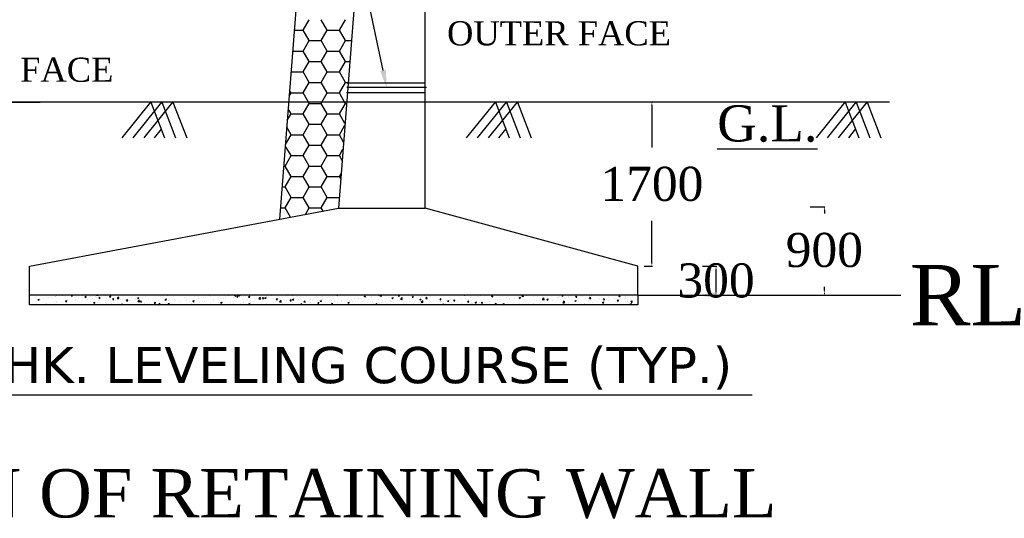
# Model space of a CAD drawing. Header units: millimetres. Extents: x 103078 to 9205504, y -104267 to 3479495.
# Tile 5 of 14: x 3828163 to 3846289, y 3337942 to 3347120. Entities that reach past the tile are written whole.
import ezdxf

# ---------------------------------------------------------------- set-up
doc = ezdxf.new("R2010")
doc.units = ezdxf.units.MM
doc.header["$LTSCALE"] = 500
doc.header["$MEASUREMENT"] = 0
doc.styles.get("Standard").update_dxf_attribs({"font": 'times.ttf'})

msp = doc.modelspace()

# ---------------------------------------------------------------- linework, layer by layer
at = {"color": 0, "linetype": 'Continuous', "lineweight": -2}
for p, q in [((3834030.1, 3357339.5), (3832947.5, 3343446.3)), ((3835096.9, 3357339.5), (3834030.1, 3343649.3)), ((3835630.3, 3343649.3), (3835630.3, 3357339.5)), ((3835630.3, 3343649.3), (3835630.3, 3357339.5)), ((3833380.6, 3346927.8), (3833491.7, 3347120.3)), ((3833825.1, 3346927.8), (3833714, 3347120.3)), ((3834047.3, 3346927.8), (3834158.4, 3347120.3)), ((3833218.8, 3346927.8), (3833380.6, 3346927.8)), ((3833491.7, 3346735.3), (3833380.6, 3346927.8)), ((3833714, 3346735.3), (3833825.1, 3346927.8)), ((3833825.1, 3346927.8), (3834047.3, 3346927.8)), ((3834158.4, 3346735.3), (3834047.3, 3346927.8)), ((3833380.6, 3346542.8), (3833491.7, 3346735.3)), ((3833491.7, 3346735.3), (3833714, 3346735.3)), ((3833825.1, 3346542.8), (3833714, 3346735.3)), ((3834047.3, 3346542.8), (3834158.4, 3346735.3)), ((3834158.4, 3346735.3), (3834270.6, 3346735.3)), ((3833188.8, 3346542.8), (3833380.6, 3346542.8)), ((3833491.7, 3346350.4), (3833380.6, 3346542.8)), ((3833714, 3346350.4), (3833825.1, 3346542.8)), ((3833825.1, 3346542.8), (3834047.3, 3346542.8)), ((3834158.4, 3346350.4), (3834047.3, 3346542.8)), ((3833380.6, 3346157.9), (3833491.7, 3346350.4)), ((3833491.7, 3346350.4), (3833714, 3346350.4)), ((3833825.1, 3346157.9), (3833714, 3346350.4)), ((3834047.3, 3346157.9), (3834158.4, 3346350.4)), ((3834158.4, 3346350.4), (3834240.6, 3346350.4)), ((3833158.8, 3346157.9), (3833380.6, 3346157.9)), ((3833491.7, 3345965.4), (3833380.6, 3346157.9)), ((3833714, 3345965.4), (3833825.1, 3346157.9)), ((3833825.1, 3346157.9), (3834047.3, 3346157.9)), ((3834158.4, 3345965.4), (3834047.3, 3346157.9)), ((3833380.6, 3345773), (3833491.7, 3345965.4)), ((3833491.7, 3345965.4), (3833714, 3345965.4)), ((3833825.1, 3345773), (3833714, 3345965.4)), ((3834047.3, 3345773), (3834158.4, 3345965.4)), ((3834158.4, 3345965.4), (3834210.6, 3345965.4)), ((3834191.4, 3345960.7), (3835630.3, 3345960.7)), ((3833124.2, 3345713.8), (3833158.4, 3345773)), ((3833158.4, 3345773), (3833132.3, 3345818)), ((3833158.4, 3345773), (3833380.6, 3345773)), ((3833477.5, 3345605.1), (3833380.6, 3345773)), ((3833728.1, 3345605.1), (3833825.1, 3345773)), ((3833825.1, 3345773), (3834047.3, 3345773)), ((3834144.3, 3345605.1), (3834047.3, 3345773)), ((3834179, 3345782.9), (3835630.3, 3345782.9)), ((3835650.9, 3345871.8), (3834185.2, 3345871.8)), ((3835630.3, 3345605.1), (3835630.3, 3345871.8)), ((3830047, 3344947.6), (3830578.4, 3345605.1)), ((3830047, 3344947.6), (3830578.4, 3345605.1)), ((3830249.8, 3344947.6), (3830781.1, 3345605.1)), ((3830249.8, 3344947.6), (3830781.1, 3345605.1)), ((3830452.6, 3344947.6), (3830983.9, 3345605.1)), ((3830452.6, 3344947.6), (3830983.9, 3345605.1)), ((3830578.4, 3345605.1), (3830831.2, 3344947.6)), ((3830578.4, 3345605.1), (3830831.2, 3344947.6)), ((3830781.1, 3345605.1), (3831034, 3344947.6)), ((3830781.1, 3345605.1), (3831034, 3344947.6)), ((3830983.9, 3345605.1), (3831236.8, 3344947.6)), ((3830983.9, 3345605.1), (3831236.8, 3344947.6)), ((3830983.9, 3345605.1), (3831236.8, 3344947.6)), ((3830983.9, 3345605.1), (3831236.8, 3344947.6)), ((3833380.6, 3345388), (3833491.7, 3345580.5)), ((3833491.7, 3345580.5), (3833477.5, 3345605.1)), ((3833491.7, 3345580.5), (3833714, 3345580.5)), ((3833714, 3345580.5), (3833728.1, 3345605.1)), ((3833825.1, 3345388), (3833714, 3345580.5)), ((3834047.3, 3345388), (3834158.4, 3345580.5)), ((3834158.4, 3345580.5), (3834144.3, 3345605.1)), ((3834158.4, 3345580.5), (3834180.6, 3345580.5)), ((3836388.5, 3344947.6), (3836919.9, 3345605.1)), ((3836388.5, 3344947.6), (3836919.9, 3345605.1)), ((3836591.3, 3344947.6), (3837122.6, 3345605.1)), ((3836591.3, 3344947.6), (3837122.6, 3345605.1)), ((3836794.1, 3344947.6), (3837325.4, 3345605.1)), ((3836794.1, 3344947.6), (3837325.4, 3345605.1)), ((3836919.9, 3345605.1), (3837172.7, 3344947.6)), ((3836919.9, 3345605.1), (3837172.7, 3344947.6)), ((3837122.6, 3345605.1), (3837375.5, 3344947.6)), ((3837122.6, 3345605.1), (3837375.5, 3344947.6)), ((3837325.4, 3345605.1), (3837578.3, 3344947.6)), ((3837325.4, 3345605.1), (3837578.3, 3344947.6)), ((3837325.4, 3345605.1), (3837578.3, 3344947.6)), ((3837325.4, 3345605.1), (3837578.3, 3344947.6)), ((3839801, 3345544.3), (3839801, 3344770.5)), ((3839802.4, 3345605.1), (3839813.1, 3345605.1)), ((3842828.6, 3344947.6), (3843359.9, 3345605.1)), ((3842828.6, 3344947.6), (3843359.9, 3345605.1)), ((3843031.4, 3344947.6), (3843562.7, 3345605.1)), ((3843031.4, 3344947.6), (3843562.7, 3345605.1)), ((3843234.2, 3344947.6), (3843765.5, 3345605.1)), ((3843234.2, 3344947.6), (3843765.5, 3345605.1)), ((3843359.9, 3345605.1), (3843612.8, 3344947.6)), ((3843359.9, 3345605.1), (3843612.8, 3344947.6)), ((3843562.7, 3345605.1), (3843815.6, 3344947.6)), ((3843562.7, 3345605.1), (3843815.6, 3344947.6)), ((3843765.5, 3345605.1), (3844018.4, 3344947.6)), ((3843765.5, 3345605.1), (3844018.4, 3344947.6)), ((3843765.5, 3345605.1), (3844018.4, 3344947.6)), ((3843765.5, 3345605.1), (3844018.4, 3344947.6)), ((3833089.5, 3345268.8), (3833158.4, 3345388)), ((3833158.4, 3345388), (3833105.9, 3345478.9)), ((3833158.4, 3345388), (3833380.6, 3345388)), ((3833491.7, 3345195.6), (3833380.6, 3345388)), ((3833714, 3345195.6), (3833825.1, 3345388)), ((3833825.1, 3345388), (3834047.3, 3345388)), ((3834151.5, 3345207.6), (3834047.3, 3345388)), ((3833380.6, 3345003.1), (3833491.7, 3345195.6)), ((3833491.7, 3345195.6), (3833714, 3345195.6)), ((3833825.1, 3345003.1), (3833714, 3345195.6)), ((3834047.3, 3345003.1), (3834149.4, 3345179.9)), ((3830643, 3344947.6), (3830770.5, 3345105.4)), ((3830643, 3344947.6), (3830770.5, 3345105.4)), ((3833054.9, 3344823.9), (3833158.4, 3345003.1)), ((3833158.4, 3345003.1), (3833079.5, 3345139.7)), ((3833158.4, 3345003.1), (3833380.6, 3345003.1)), ((3833491.7, 3344810.6), (3833380.6, 3345003.1)), ((3833714, 3344810.6), (3833825.1, 3345003.1)), ((3833825.1, 3345003.1), (3834047.3, 3345003.1)), ((3834125.1, 3344868.4), (3834047.3, 3345003.1)), ((3836984.5, 3344947.6), (3837112.1, 3345105.4)), ((3836984.5, 3344947.6), (3837112.1, 3345105.4)), ((3843424.6, 3344947.6), (3843552.1, 3345105.4)), ((3843424.6, 3344947.6), (3843552.1, 3345105.4)), ((3833158.4, 3344618.2), (3833053, 3344800.6)), ((3833380.6, 3344618.2), (3833491.7, 3344810.6)), ((3833491.7, 3344810.6), (3833714, 3344810.6)), ((3833825.1, 3344618.2), (3833714, 3344810.6)), ((3834047.3, 3344618.2), (3834114.7, 3344734.9)), ((3833047.2, 3344425.7), (3833158.4, 3344618.2)), ((3833158.4, 3344618.2), (3833380.6, 3344618.2)), ((3833491.7, 3344425.7), (3833380.6, 3344618.2)), ((3833714, 3344425.7), (3833825.1, 3344618.2)), ((3833825.1, 3344618.2), (3834047.3, 3344618.2)), ((3834098.7, 3344529.2), (3834047.3, 3344618.2)), ((3833023.8, 3344425.7), (3833047.2, 3344425.7)), ((3833158.4, 3344233.2), (3833047.2, 3344425.7)), ((3833380.6, 3344233.2), (3833491.7, 3344425.7)), ((3833491.7, 3344425.7), (3833714, 3344425.7)), ((3833825.1, 3344233.2), (3833714, 3344425.7)), ((3834047.3, 3344233.2), (3834080, 3344289.9)), ((3833047.2, 3344040.8), (3833158.4, 3344233.2)), ((3833158.4, 3344233.2), (3833380.6, 3344233.2)), ((3833491.7, 3344040.8), (3833380.6, 3344233.2)), ((3833714, 3344040.8), (3833825.1, 3344233.2)), ((3833825.1, 3344233.2), (3834047.3, 3344233.2)), ((3834072.2, 3344190.1), (3834047.3, 3344233.2)), ((3832993.8, 3344040.8), (3833047.2, 3344040.8)), ((3833158.4, 3343848.3), (3833047.2, 3344040.8)), ((3833380.6, 3343848.3), (3833491.7, 3344040.8)), ((3833491.7, 3344040.8), (3833714, 3344040.8)), ((3833825.1, 3343848.3), (3833714, 3344040.8)), ((3833047.2, 3343655.8), (3833158.4, 3343848.3)), ((3833158.4, 3343848.3), (3833380.6, 3343848.3)), ((3833491.7, 3343655.8), (3833380.6, 3343848.3)), ((3833714, 3343655.8), (3833825.1, 3343848.3)), ((3833825.1, 3343848.3), (3834045.6, 3343848.3)), ((3828340.7, 3342582.6), (3834030.1, 3343649.3)), ((3832963.8, 3343655.8), (3833047.2, 3343655.8)), ((3833146.6, 3343483.7), (3833047.2, 3343655.8)), ((3833422.1, 3343535.3), (3833491.7, 3343655.8)), ((3833491.7, 3343655.8), (3833714, 3343655.8)), ((3833748.2, 3343596.5), (3833714, 3343655.8)), ((3834030.1, 3343649.3), (3835630.3, 3343649.3)), ((3839541.7, 3342582.6), (3835630.3, 3343649.3)), ((3842715.1, 3343677.7), (3842988, 3343677.7)), ((3842975.9, 3343616.9), (3842975.9, 3343554.3)), ((3839801, 3342643.4), (3839801, 3343417.1)), ((3828340.7, 3342049.2), (3828340.7, 3342582.6)), ((3839541.7, 3342049.2), (3839541.7, 3342582.6)), ((3839660.8, 3342582.6), (3839813.1, 3342582.6)), ((3840732, 3342582.6), (3840994.4, 3342582.6)), ((3840982.3, 3342110), (3840982.3, 3342521.8)), ((3842975.9, 3342138.3), (3842975.9, 3342200.9)), ((3828340.7, 3341871.4), (3828340.7, 3342049.2)), ((3839541.7, 3342049.2), (3828340.7, 3342049.2)), ((3828378.4, 3341966.4), (3828378.4, 3341966.4)), ((3828476, 3341986), (3828476, 3341986)), ((3828497.7, 3341968.8), (3828522.6, 3341978.4)), ((3828497.7, 3341968.8), (3828515.4, 3341956.9)), ((3828515.4, 3341956.9), (3828522.6, 3341978.4)), ((3828544.9, 3341967.8), (3828544.9, 3341967.8)), ((3828603, 3341996), (3828603, 3341996)), ((3828630.2, 3342041.2), (3828630.2, 3342041.2)), ((3828655.6, 3342008.8), (3828655.6, 3342008.8)), ((3828692, 3342007.7), (3828692, 3342007.7)), ((3828752.3, 3342003.4), (3828752.3, 3342003.4)), ((3828820.1, 3342033.1), (3828820.1, 3342033.1)), ((3828826.6, 3342025.5), (3828826.6, 3342025.5)), ((3828835.9, 3341917.1), (3828835.9, 3341917.1)), ((3828837.5, 3341925.3), (3828837.5, 3341925.3)), ((3828840.3, 3342035.5), (3828840.3, 3342035.5)), ((3828957.7, 3341914.8), (3828957.7, 3341914.8)), ((3828959.7, 3342039), (3828959.7, 3342039)), ((3829008.8, 3341940.4), (3829033.7, 3341949.9)), ((3829008.8, 3341940.4), (3829026.4, 3341928.4)), ((3829009.9, 3342025.1), (3829009.9, 3342025.1)), ((3829018.5, 3341942.1), (3829018.5, 3341942.1)), ((3829026.4, 3341928.4), (3829033.6, 3341949.9)), ((3829044.9, 3341960.9), (3829044.9, 3341960.9)), ((3829046.7, 3341926.5), (3829046.7, 3341926.5)), ((3829109.4, 3342036.1), (3829120.4, 3342049.2)), ((3829109.4, 3342036.1), (3829130.6, 3342034.2)), ((3829130.6, 3342034.2), (3829127.8, 3342049.2)), ((3829181.4, 3341944.2), (3829181.4, 3341944.2)), ((3829198.1, 3341964.9), (3829198.1, 3341964.9)), ((3829199.7, 3342017.1), (3829199.7, 3342017.1)), ((3829252.2, 3341996.5), (3829252.2, 3341996.5)), ((3829316.2, 3342049.2), (3829325.2, 3342043.1)), ((3829325.2, 3342043.1), (3829327.2, 3342049.2)), ((3829364.4, 3342013.8), (3829381.6, 3342034.2)), ((3829364.4, 3342013.8), (3829385.7, 3342011.9)), ((3829385.6, 3342011.9), (3829381.5, 3342034.1)), ((3829382.8, 3341991.5), (3829382.8, 3341991.5)), ((3829389.5, 3342009.1), (3829389.5, 3342009.1)), ((3829405.9, 3341973.8), (3829405.9, 3341973.8)), ((3829459.6, 3342032.1), (3829459.6, 3342032.1)), ((3829495, 3341985.5), (3829495, 3341985.5)), ((3829519.8, 3341911.9), (3829544.7, 3341921.4)), ((3829537.4, 3341900), (3829544.6, 3341921.4)), ((3829565.4, 3342016.6), (3829565.4, 3342016.6)), ((3829576.1, 3342049), (3829607.7, 3342044.1)), ((3829579.3, 3342001.1), (3829579.3, 3342001.1)), ((3829607.7, 3342044.1), (3829607.1, 3342049.2)), ((3829619.5, 3341991.4), (3829636.6, 3342011.9)), ((3829619.5, 3341991.5), (3829640.7, 3341989.6)), ((3829629.6, 3342003.2), (3829629.6, 3342003.2)), ((3829640.7, 3341989.5), (3829636.6, 3342011.8)), ((3829740.7, 3341921), (3829740.7, 3341921)), ((3829745, 3342039.3), (3829745, 3342039.3)), ((3829769.2, 3341993), (3829769.2, 3341993)), ((3829802.8, 3341943.3), (3829802.8, 3341943.3)), ((3829818.6, 3342026.6), (3829843.5, 3342036.1)), ((3829818.6, 3342026.6), (3829836.2, 3342014.6)), ((3829836.2, 3342014.6), (3829843.4, 3342036.1)), ((3829854.2, 3342032.8), (3829854.2, 3342032.8)), ((3829874.5, 3341969.1), (3829891.7, 3341989.6)), ((3829874.5, 3341969.1), (3829895.8, 3341967.3)), ((3829895.7, 3341967.2), (3829891.6, 3341989.5)), ((3829925.4, 3341947.6), (3829925.4, 3341947.6)), ((3829943.2, 3342044.5), (3829943.2, 3342044.5)), ((3829955.6, 3341990.1), (3829987.2, 3341985.2)), ((3829958.4, 3341993), (3829986.1, 3342021.9)), ((3829959, 3341985), (3829959, 3341985)), ((3829987.2, 3341985.3), (3829983.2, 3342019)), ((3829984.3, 3341922), (3829984.3, 3341922)), ((3830010.2, 3341978.9), (3830010.2, 3341978.9)), ((3830107.9, 3341972.7), (3830107.9, 3341972.7)), ((3830129.6, 3341946.8), (3830146.7, 3341967.3)), ((3830129.6, 3341946.8), (3830150.8, 3341945)), ((3830150.8, 3341944.9), (3830146.7, 3341967.2)), ((3830148.8, 3341977), (3830148.8, 3341977)), ((3830208.9, 3341951.6), (3830208.9, 3341951.6)), ((3830217.5, 3342014.5), (3830217.5, 3342014.5)), ((3830287.5, 3341995.4), (3830287.5, 3341995.4)), ((3830297.9, 3341963.3), (3830297.9, 3341963.3)), ((3830329.6, 3341998.1), (3830354.5, 3342007.6)), ((3830329.6, 3341998.1), (3830347.3, 3341986.2)), ((3830335.1, 3341931.3), (3830366.7, 3341926.4)), ((3830337.9, 3341934.2), (3830365.6, 3341963.1)), ((3830338.6, 3341969), (3830338.6, 3341969)), ((3830347.2, 3341986.2), (3830354.4, 3342007.7)), ((3830366.7, 3341926.4), (3830362.7, 3341960.2)), ((3830384.6, 3341924.5), (3830401.8, 3341944.9)), ((3830384.6, 3341924.5), (3830405.9, 3341922.7)), ((3830405.8, 3341922.6), (3830401.7, 3341944.9)), ((3830432.6, 3341981), (3830432.6, 3341981)), ((3830472.2, 3342022.1), (3830472.2, 3342022.1)), ((3830528.5, 3341961), (3830528.5, 3341961)), ((3830639.7, 3341902.2), (3830656.8, 3341922.6)), ((3830650.5, 3341928.8), (3830650.5, 3341928.8)), ((3830654.8, 3342047.1), (3830654.8, 3342047.1)), ((3830660.9, 3341900.3), (3830656.8, 3341922.6)), ((3830657.2, 3342010.6), (3830657.2, 3342010.6)), ((3830718.3, 3341952.9), (3830718.3, 3341952.9)), ((3830746.2, 3342022.3), (3830746.2, 3342022.3)), ((3830830.1, 3341951.5), (3830830.1, 3341951.5)), ((3830840.6, 3341969.6), (3830865.5, 3341979.2)), ((3830840.6, 3341969.6), (3830858.3, 3341957.7)), ((3830858.2, 3341957.7), (3830865.5, 3341979.2)), ((3830880.9, 3342040), (3830880.9, 3342040)), ((3830908.1, 3341944.9), (3830908.1, 3341944.9)), ((3831011.9, 3341929.4), (3831011.9, 3341929.4)), ((3831014.8, 3341978.2), (3831014.8, 3341978.2)), ((3831032.4, 3341944.7), (3831032.4, 3341944.7)), ((3831097.9, 3341936.9), (3831097.9, 3341936.9)), ((3831100.9, 3341941.1), (3831100.9, 3341941.1)), ((3831197.3, 3342003.2), (3831197.3, 3342003.2)), ((3831235.6, 3341958.8), (3831235.6, 3341958.8)), ((3831239.7, 3341980.3), (3831239.7, 3341980.3)), ((3831287.7, 3341928.9), (3831287.7, 3341928.9)), ((3831351.6, 3341941.1), (3831376.5, 3341950.7)), ((3831351.6, 3341941.1), (3831369.3, 3341929.2)), ((3831369.3, 3341929.2), (3831376.5, 3341950.7)), ((3831377, 3342026), (3831377, 3342026)), ((3831447.1, 3342015.9), (3831447.1, 3342015.9)), ((3831460.2, 3341988.4), (3831460.2, 3341988.4)), ((3831477.6, 3341920.9), (3831477.6, 3341920.9)), ((3831532.3, 3341937.8), (3831532.3, 3341937.8)), ((3831549.2, 3342000.1), (3831549.2, 3342000.1)), ((3831557.3, 3341934.3), (3831557.3, 3341934.3)), ((3831660.3, 3342049.2), (3831668.1, 3342043.9)), ((3831668, 3342043.9), (3831669.8, 3342049.2)), ((3831683.8, 3342017.8), (3831683.8, 3342017.8)), ((3831739.7, 3341973.4), (3831739.7, 3341973.4)), ((3831739.9, 3341959.3), (3831739.9, 3341959.3)), ((3831813.1, 3342045.8), (3831813.1, 3342045.8)), ((3831862.7, 3341912.7), (3831887.6, 3341922.2)), ((3831880.3, 3341900.7), (3831887.5, 3341922.2)), ((3831903.9, 3341918.9), (3831903.9, 3341918.9)), ((3831908.4, 3342047.4), (3831908.4, 3342047.4)), ((3831919.5, 3341982.1), (3831919.5, 3341982.1)), ((3831947.1, 3342009), (3831947.1, 3342009)), ((3832002.9, 3342037.8), (3832002.9, 3342037.8)), ((3832038.6, 3341936.6), (3832038.6, 3341936.6)), ((3832104.2, 3342008.7), (3832104.2, 3342008.7)), ((3832120.6, 3342035.8), (3832131.9, 3342049.2)), ((3832120.6, 3342035.8), (3832141.9, 3342033.9)), ((3832141.8, 3342033.9), (3832139, 3342049.2)), ((3832154.4, 3342044.6), (3832154.4, 3342044.6)), ((3832161.4, 3342027.3), (3832186.3, 3342036.9)), ((3832161.4, 3342027.3), (3832179.1, 3342015.4)), ((3832179.1, 3342015.4), (3832186.3, 3342036.9)), ((3832185.4, 3342042.2), (3832217.1, 3342037.3)), ((3832188.2, 3342045.1), (3832192.1, 3342049.2)), ((3832192.7, 3342029.8), (3832192.7, 3342029.8)), ((3832217, 3342037.4), (3832215.6, 3342049.2)), ((3832263.1, 3341966.2), (3832263.1, 3341966.2)), ((3832282.4, 3341915.4), (3832282.4, 3341915.4)), ((3832286.8, 3342033.8), (3832286.8, 3342033.8)), ((3832290.2, 3341920.1), (3832290.2, 3341920.1)), ((3832352.2, 3341977.9), (3832352.2, 3341977.9)), ((3832375.7, 3342013.5), (3832392.8, 3342033.9)), ((3832375.7, 3342013.5), (3832396.9, 3342011.6)), ((3832382.6, 3342021.8), (3832382.6, 3342021.8)), ((3832396.9, 3342011.6), (3832392.8, 3342033.8)), ((3832462, 3341938.2), (3832462, 3341938.2)), ((3832486.8, 3341995.6), (3832486.8, 3341995.6)), ((3832497.6, 3341955.7), (3832497.6, 3341955.7)), ((3832564.9, 3341983.4), (3832596.6, 3341978.5)), ((3832567.7, 3341986.3), (3832595.4, 3342015.2)), ((3832572.4, 3342013.7), (3832572.4, 3342013.7)), ((3832596.5, 3341978.5), (3832592.6, 3342012.3)), ((3832630.7, 3341991.2), (3832647.9, 3342011.6)), ((3832630.7, 3341991.2), (3832652, 3341989.3)), ((3832646.7, 3341964.8), (3832646.7, 3341964.8)), ((3832651.9, 3341989.2), (3832647.8, 3342011.5)), ((3832672.5, 3341998.9), (3832697.4, 3342008.4)), ((3832672.5, 3341998.9), (3832690.2, 3341986.9)), ((3832690.1, 3341986.9), (3832697.3, 3342008.4)), ((3832705, 3341991.3), (3832705, 3341991.3)), ((3832711.4, 3342025.2), (3832711.4, 3342025.2)), ((3832762.2, 3342005.7), (3832762.2, 3342005.7)), ((3832800.4, 3342036.9), (3832800.4, 3342036.9)), ((3832829.3, 3341989.9), (3832829.3, 3341989.9)), ((3832841.5, 3341914.4), (3832841.5, 3341914.4)), ((3832877, 3342045.5), (3832877, 3342045.5)), ((3832885.8, 3341968.8), (3832902.9, 3341989.3)), ((3832885.8, 3341968.8), (3832907, 3341967)), ((3832907, 3341966.9), (3832902.9, 3341989.2)), ((3832912.4, 3342026.9), (3832912.4, 3342026.9)), ((3832944.4, 3341924.5), (3832976.1, 3341919.6)), ((3832947.2, 3341927.4), (3832974.9, 3341956.3)), ((3832952, 3341997.7), (3832952, 3341997.7)), ((3832976, 3341919.7), (3832972.1, 3341953.4)), ((3833008.9, 3342012.6), (3833008.9, 3342012.6)), ((3833066.1, 3341943.9), (3833066.1, 3341943.9)), ((3833066.9, 3342037.5), (3833066.9, 3342037.5)), ((3833140.8, 3341946.5), (3833158, 3341967)), ((3833140.8, 3341946.5), (3833162.1, 3341944.7)), ((3833141.8, 3341989.7), (3833141.8, 3341989.7)), ((3833155.1, 3341955.7), (3833155.1, 3341955.7)), ((3833162, 3341944.6), (3833157.9, 3341966.9)), ((3833183.5, 3341970.4), (3833208.4, 3341979.9)), ((3833183.5, 3341970.4), (3833201.2, 3341958.5)), ((3833189.3, 3341920.9), (3833189.3, 3341920.9)), ((3833193.6, 3342039.3), (3833193.6, 3342039.3)), ((3833201.1, 3341958.5), (3833208.3, 3341979.9)), ((3833256.7, 3342029.4), (3833256.7, 3342029.4)), ((3833289.8, 3341973.4), (3833289.8, 3341973.4)), ((3833331.7, 3341981.7), (3833331.7, 3341981.7)), ((3833371.9, 3341945.9), (3833371.9, 3341945.9)), ((3833395.9, 3341924.2), (3833413, 3341944.6)), ((3833395.9, 3341924.2), (3833417.1, 3341922.4)), ((3833417.1, 3341922.3), (3833413, 3341944.6)), ((3833446.5, 3342021.4), (3833446.5, 3342021.4)), ((3833514.4, 3342003), (3833514.4, 3342003)), ((3833519.8, 3341921.6), (3833519.8, 3341921.6)), ((3833521.5, 3341973.6), (3833521.5, 3341973.6)), ((3833551.5, 3341968.7), (3833551.5, 3341968.7)), ((3833603.4, 3342014.7), (3833603.4, 3342014.7)), ((3833636.3, 3342013.4), (3833636.3, 3342013.4)), ((3833650.9, 3341901.9), (3833668.1, 3341922.3)), ((3833672.1, 3341900), (3833668, 3341922.3)), ((3833694.5, 3341941.9), (3833719.4, 3341951.5)), ((3833694.5, 3341941.9), (3833712.2, 3341930)), ((3833711.3, 3341965.6), (3833711.3, 3341965.6)), ((3833712.2, 3341930), (3833719.4, 3341951.5)), ((3833727.2, 3341957.2), (3833727.2, 3341957.2)), ((3833736.2, 3341995.4), (3833736.2, 3341995.4)), ((3833738.1, 3342032.4), (3833738.1, 3342032.4)), ((3833826.2, 3342005.4), (3833826.2, 3342005.4)), ((3833869.1, 3341921.7), (3833869.1, 3341921.7)), ((3833901.1, 3341957.6), (3833901.1, 3341957.6)), ((3833918.7, 3342020.4), (3833918.7, 3342020.4)), ((3833934.6, 3341992.7), (3833934.6, 3341992.7)), ((3833958.1, 3341933.4), (3833958.1, 3341933.4)), ((3834004.3, 3342049.2), (3834011, 3342044.7)), ((3834010.9, 3342044.7), (3834012.4, 3342049.2)), ((3834016, 3341997.4), (3834016, 3341997.4)), ((3834019.8, 3341914.7), (3834019.8, 3341914.7)), ((3834091, 3341949.6), (3834091, 3341949.6)), ((3834092.8, 3341951.2), (3834092.8, 3341951.2)), ((3834094, 3341924.8), (3834094, 3341924.8)), ((3834098.3, 3342043.2), (3834098.3, 3342043.2)), ((3834141.9, 3342028.3), (3834141.9, 3342028.3)), ((3834205.5, 3341913.4), (3834230.4, 3341923)), ((3834205.8, 3341989.3), (3834205.8, 3341989.3)), ((3834223.2, 3341901.5), (3834230.4, 3341923)), ((3834227.1, 3341950.3), (3834227.1, 3341950.3)), ((3834278.7, 3341951.5), (3834278.7, 3341951.5)), ((3834280.8, 3341941.6), (3834280.8, 3341941.6)), ((3834317.4, 3341980.7), (3834317.4, 3341980.7)), ((3834395.6, 3341981.3), (3834395.6, 3341981.3)), ((3834406.4, 3341992.5), (3834406.4, 3341992.5)), ((3834434.5, 3341985.9), (3834434.5, 3341985.9)), ((3834461.3, 3341976.5), (3834461.3, 3341976.5)), ((3834470.6, 3341933.5), (3834470.6, 3341933.5)), ((3834504.3, 3342028.1), (3834529.2, 3342037.7)), ((3834504.3, 3342028.1), (3834522, 3342016.2)), ((3834522, 3342016.2), (3834529.2, 3342037.7)), ((3834541.1, 3342010.2), (3834541.1, 3342010.2)), ((3834585.4, 3341973.3), (3834585.4, 3341973.3)), ((3834640.9, 3341999.3), (3834640.9, 3341999.3)), ((3834641.9, 3342021.5), (3834641.9, 3342021.5)), ((3834660.4, 3341925.5), (3834660.4, 3341925.5)), ((3834765.6, 3342039.7), (3834765.6, 3342039.7)), ((3834775.3, 3341965.3), (3834775.3, 3341965.3)), ((3834794.8, 3342035.5), (3834826.4, 3342030.6)), ((3834797.6, 3342038.4), (3834807.9, 3342049.2)), ((3834826.4, 3342030.6), (3834824.2, 3342049.2)), ((3834825.6, 3342025.9), (3834825.6, 3342025.9)), ((3834850.2, 3341917.5), (3834850.2, 3341917.5)), ((3834895.8, 3341929), (3834895.8, 3341929)), ((3834965.1, 3341957.3), (3834965.1, 3341957.3)), ((3834985.1, 3341932.6), (3834985.1, 3341932.6)), ((3835003.8, 3341932.6), (3835003.8, 3341932.6)), ((3835015.3, 3341999.6), (3835040.2, 3342009.2)), ((3835015.3, 3341999.6), (3835033, 3341987.7)), ((3835033, 3341987.7), (3835040.2, 3342009.2)), ((3835120.3, 3341958.5), (3835120.3, 3341958.5)), ((3835131.9, 3342035.5), (3835143.4, 3342049.2)), ((3835131.9, 3342035.5), (3835153.1, 3342033.6)), ((3835153.1, 3342033.6), (3835150.2, 3342049.2)), ((3835154.9, 3341949.2), (3835154.9, 3341949.2)), ((3835174.3, 3341976.6), (3835205.9, 3341971.7)), ((3835177.1, 3341979.5), (3835204.8, 3342008.4)), ((3835183.4, 3341955.4), (3835183.4, 3341955.4)), ((3835192.4, 3341968.2), (3835192.4, 3341968.2)), ((3835205.9, 3341971.8), (3835201.9, 3342005.5)), ((3835209.4, 3341970.2), (3835209.4, 3341970.2)), ((3835344, 3341988), (3835344, 3341988)), ((3835344.7, 3341941.2), (3835344.7, 3341941.2)), ((3835368.1, 3341982), (3835368.1, 3341982)), ((3835386.9, 3342013.2), (3835404.1, 3342033.6)), ((3835386.9, 3342013.2), (3835408.2, 3342011.3)), ((3835399.8, 3342003.8), (3835399.8, 3342003.8)), ((3835408.1, 3342011.3), (3835404, 3342033.5)), ((3835526.4, 3341971.2), (3835551.3, 3341980.7)), ((3835526.4, 3341971.2), (3835544.1, 3341959.2)), ((3835534.5, 3341933.2), (3835534.5, 3341933.2)), ((3835544, 3341959.2), (3835551.2, 3341980.7)), ((3835550.7, 3342007.1), (3835550.7, 3342007.1)), ((3835553.8, 3341917.8), (3835585.4, 3341912.9)), ((3835556.6, 3341920.7), (3835584.3, 3341949.5)), ((3835568.6, 3342017.5), (3835568.6, 3342017.5)), ((3835585.4, 3341912.9), (3835581.4, 3341946.7)), ((3835607.2, 3342039.4), (3835607.2, 3342039.4)), ((3835642, 3341990.9), (3835659.1, 3342011.3)), ((3835642, 3341990.9), (3835663.2, 3341989)), ((3835657.6, 3342029.3), (3835657.6, 3342029.3)), ((3835663.2, 3341988.9), (3835659.1, 3342011.2)), ((3835724.4, 3341925.2), (3835724.4, 3341925.2)), ((3835730.3, 3342029.8), (3835730.3, 3342029.8)), ((3835792.3, 3342047), (3835792.3, 3342047)), ((3835897, 3341968.5), (3835914.2, 3341989)), ((3835897, 3341968.5), (3835918.3, 3341966.7)), ((3835910.7, 3341938.1), (3835910.7, 3341938.1)), ((3835918.2, 3341966.6), (3835914.1, 3341988.9)), ((3835914.2, 3341917.1), (3835914.2, 3341917.1)), ((3835923.3, 3341936.3), (3835923.3, 3341936.3)), ((3836012.3, 3341948), (3836012.3, 3341948)), ((3836037.4, 3341942.7), (3836062.3, 3341952.2)), ((3836037.4, 3341942.7), (3836055.1, 3341930.8)), ((3836055, 3341930.8), (3836062.2, 3341952.2)), ((3836093.2, 3341963.1), (3836093.2, 3341963.1)), ((3836147, 3341965.7), (3836147, 3341965.7)), ((3836152.1, 3341946.2), (3836169.2, 3341966.7)), ((3836152.1, 3341946.2), (3836173.3, 3341944.4)), ((3836173.3, 3341944.3), (3836169.2, 3341966.6)), ((3836214.6, 3341934), (3836214.6, 3341934)), ((3836272.8, 3341985.9), (3836272.8, 3341985.9)), ((3836348.3, 3342049.2), (3836353.9, 3342045.4)), ((3836353.8, 3342045.4), (3836355.1, 3342049.2)), ((3836371.6, 3341995.3), (3836371.6, 3341995.3)), ((3836407.1, 3341923.9), (3836424.3, 3341944.3)), ((3836407.1, 3341923.9), (3836428.4, 3341922.1)), ((3836422, 3341969.6), (3836422, 3341969.6)), ((3836428.3, 3341922), (3836424.2, 3341944.3)), ((3836457.5, 3342012.6), (3836457.5, 3342012.6)), ((3836460.6, 3342007), (3836460.6, 3342007)), ((3836548.4, 3341914.2), (3836573.3, 3341923.8)), ((3836566.1, 3341902.3), (3836573.3, 3341923.8)), ((3836595.3, 3342024.8), (3836595.3, 3342024.8)), ((3836629.4, 3342005.2), (3836629.4, 3342005.2)), ((3836635.8, 3341919.2), (3836635.8, 3341919.2)), ((3836640.1, 3342037.6), (3836640.1, 3342037.6)), ((3836662.2, 3341901.6), (3836679.3, 3341922)), ((3836683.4, 3341899.7), (3836679.3, 3341922)), ((3836714.6, 3341927.1), (3836714.6, 3341927.1)), ((3836815.3, 3341925.8), (3836815.3, 3341925.8)), ((3836815.4, 3341942), (3836815.4, 3341942)), ((3836836.7, 3342040.8), (3836836.7, 3342040.8)), ((3836847.2, 3342028.9), (3836872.1, 3342038.5)), ((3836847.2, 3342028.9), (3836864.9, 3342017)), ((3836864.8, 3342017), (3836872, 3342038.5)), ((3836921.9, 3341962.7), (3836921.9, 3341962.7)), ((3836950, 3341943.5), (3836950, 3341943.5)), ((3837000.1, 3341968.7), (3837000.1, 3341968.7)), ((3837129.3, 3341998.3), (3837129.3, 3341998.3)), ((3837174.6, 3341973.1), (3837174.6, 3341973.1)), ((3837182.6, 3341993.7), (3837182.6, 3341993.7)), ((3837263.6, 3341984.8), (3837263.6, 3341984.8)), ((3837312.2, 3342042.7), (3837312.2, 3342042.7)), ((3837336.7, 3342033.9), (3837336.7, 3342033.9)), ((3837358.2, 3342000.4), (3837383.1, 3342010)), ((3837358.2, 3342000.4), (3837375.9, 3341988.5)), ((3837362.3, 3342016.5), (3837362.3, 3342016.5)), ((3837375.9, 3341988.5), (3837383.1, 3342010)), ((3837398.3, 3342002.5), (3837398.3, 3342002.5)), ((3837404.1, 3342028.7), (3837435.8, 3342023.8)), ((3837406.9, 3342031.6), (3837423.7, 3342049.2)), ((3837435.7, 3342023.9), (3837432.8, 3342049.2)), ((3837502, 3342034.7), (3837502, 3342034.7)), ((3837542.6, 3341924.7), (3837542.6, 3341924.7)), ((3837546.9, 3342043.1), (3837546.9, 3342043.1)), ((3837622.8, 3342032.1), (3837622.8, 3342032.1)), ((3837679.9, 3341945.1), (3837679.9, 3341945.1)), ((3837691.8, 3342026.7), (3837691.8, 3342026.7)), ((3837711.8, 3342043.8), (3837711.8, 3342043.8)), ((3837725.2, 3341949.8), (3837725.2, 3341949.8)), ((3837753, 3341921.3), (3837753, 3341921.3)), ((3837783.6, 3341969.9), (3837815.2, 3341965)), ((3837786.4, 3341972.8), (3837814.1, 3342001.6)), ((3837815.2, 3341965), (3837811.3, 3341998.8)), ((3837869.3, 3341971.9), (3837894.1, 3341981.5)), ((3837869.3, 3341971.9), (3837886.9, 3341960)), ((3837881.6, 3342018.7), (3837881.6, 3342018.7)), ((3837886.9, 3341960), (3837894.1, 3341981.5)), ((3837887.2, 3341980.7), (3837887.2, 3341980.7)), ((3837904.8, 3341972.5), (3837904.8, 3341972.5)), ((3837977.5, 3341950.9), (3837977.5, 3341950.9)), ((3838066.6, 3341962.6), (3838066.6, 3341962.6)), ((3838071.5, 3342010.6), (3838071.5, 3342010.6)), ((3838089.5, 3341999.2), (3838089.5, 3341999.2)), ((3838094.6, 3342016.3), (3838094.6, 3342016.3)), ((3838143.1, 3342035.2), (3838154.9, 3342049.2)), ((3838143.1, 3342035.2), (3838164.4, 3342033.3)), ((3838164.3, 3342033.3), (3838161.4, 3342049.2)), ((3838165.9, 3341913.9), (3838193.6, 3341942.8)), ((3838194.7, 3341906.1), (3838190.8, 3341939.9)), ((3838201.2, 3341980.3), (3838201.2, 3341980.3)), ((3838261.3, 3342002.6), (3838261.3, 3342002.6)), ((3838272.1, 3342024.2), (3838272.1, 3342024.2)), ((3838380.3, 3341943.5), (3838405.2, 3341953)), ((3838380.3, 3341943.5), (3838398, 3341931.5)), ((3838397.9, 3341931.5), (3838405.1, 3341953)), ((3838398.2, 3342012.9), (3838415.3, 3342033.3)), ((3838398.2, 3342012.9), (3838419.4, 3342011)), ((3838419.4, 3342011), (3838415.3, 3342033.3)), ((3838425.8, 3342009.9), (3838425.8, 3342009.9)), ((3838447.4, 3341928.6), (3838447.4, 3341928.6)), ((3838451.1, 3341994.6), (3838451.1, 3341994.6)), ((3838451.7, 3342047), (3838451.7, 3342047)), ((3838514.8, 3342021.6), (3838514.8, 3342021.6)), ((3838632, 3341955.3), (3838632, 3341955.3)), ((3838640.9, 3341986.6), (3838640.9, 3341986.6)), ((3838649.5, 3342039.3), (3838649.5, 3342039.3)), ((3838653.2, 3341990.6), (3838670.4, 3342011)), ((3838653.2, 3341990.6), (3838674.5, 3341988.7)), ((3838674.4, 3341988.6), (3838670.3, 3342010.9)), ((3838692.4, 3342049.2), (3838696.7, 3342046.2)), ((3838696.7, 3342046.2), (3838697.7, 3342049.2)), ((3838780.5, 3341928.7), (3838780.5, 3341928.7)), ((3838814.6, 3341980.3), (3838814.6, 3341980.3)), ((3838830.7, 3341978.5), (3838830.7, 3341978.5)), ((3838869.5, 3341940.4), (3838869.5, 3341940.4)), ((3838891.3, 3341915), (3838916.2, 3341924.5)), ((3838891.3, 3341915), (3838909, 3341903.1)), ((3838908.3, 3341968.2), (3838925.4, 3341988.7)), ((3838908.3, 3341968.2), (3838929.5, 3341966.4)), ((3838908.9, 3341903.1), (3838916.1, 3341924.5)), ((3838909.4, 3341946.5), (3838909.4, 3341946.5)), ((3838929.5, 3341966.3), (3838925.4, 3341988.6)), ((3838994.2, 3342003.1), (3838994.2, 3342003.1)), ((3839004.2, 3341958.1), (3839004.2, 3341958.1)), ((3839020.6, 3341970.5), (3839020.6, 3341970.5)), ((3839116.8, 3341982.1), (3839116.8, 3341982.1)), ((3839163.3, 3341945.9), (3839180.5, 3341966.4)), ((3839163.3, 3341945.9), (3839184.6, 3341944.1)), ((3839178.9, 3342029.8), (3839178.9, 3342029.8)), ((3839184.5, 3341944), (3839180.4, 3341966.3)), ((3839190.1, 3342029.7), (3839215, 3342039.2)), ((3839190.1, 3342029.7), (3839207.8, 3342017.7)), ((3839207.7, 3342017.7), (3839214.9, 3342039.2)), ((3839210.4, 3341962.5), (3839210.4, 3341962.5)), ((3839228.8, 3341987.7), (3839228.8, 3341987.7)), ((3839317.8, 3341999.4), (3839317.8, 3341999.4)), ((3839324.2, 3342017.7), (3839324.2, 3342017.7)), ((3839357.2, 3341936.4), (3839357.2, 3341936.4)), ((3839400.2, 3341954.5), (3839400.2, 3341954.5)), ((3839409.4, 3341939.6), (3839409.4, 3341939.6)), ((3839418.4, 3341923.6), (3839435.5, 3341944)), ((3839418.4, 3341923.6), (3839439.6, 3341921.8)), ((3839439.6, 3341921.7), (3839435.5, 3341944)), ((3839452.5, 3342017.1), (3839452.5, 3342017.1)), ((3839536.8, 3341959.2), (3839536.8, 3341959.2)), ((3839541.7, 3342049.2), (3839541.7, 3341871.4)), ((3839541.7, 3342049.2), (3841771.4, 3342049.2)), ((3840732, 3342049.2), (3840994.4, 3342049.2)), ((3842971.5, 3342077.5), (3842988, 3342077.5)), ((3843747.1, 3342049.2), (3844387.1, 3342049.2)), ((3839541.7, 3341871.4), (3828340.7, 3341871.4)), ((3828630.1, 3341889.7), (3828630.1, 3341889.7)), ((3828651.3, 3341890.4), (3828651.3, 3341890.4)), ((3828733.1, 3341885.2), (3828733.1, 3341885.2)), ((3829378.5, 3341873.2), (3829378.5, 3341873.2)), ((3829388, 3341872.1), (3829388, 3341872.1)), ((3829519.8, 3341911.9), (3829537.5, 3341900)), ((3829561.1, 3341898.2), (3829561.1, 3341898.2)), ((3829595.4, 3341907.7), (3829595.4, 3341907.7)), ((3829760.7, 3341892.6), (3829760.7, 3341892.6)), ((3829849.7, 3341904.3), (3829849.7, 3341904.3)), ((3830030.8, 3341883.4), (3830055.7, 3341893)), ((3830030.8, 3341883.4), (3830048.5, 3341871.5)), ((3830048.4, 3341871.5), (3830055.7, 3341893)), ((3830283.2, 3341877.1), (3830283.2, 3341877.1)), ((3830467.9, 3341903.7), (3830467.9, 3341903.7)), ((3830617.6, 3341873.5), (3830617.6, 3341873.5)), ((3830639.7, 3341902.2), (3830660.9, 3341900.3)), ((3830652.7, 3341882.1), (3830652.7, 3341882.1)), ((3830714.6, 3341872.4), (3830721.2, 3341871.4)), ((3830717.4, 3341875.3), (3830745.1, 3341904.2)), ((3830745.7, 3341871.4), (3830742.2, 3341901.3)), ((3830787.3, 3341899.8), (3830787.3, 3341899.8)), ((3830825, 3341909.1), (3830825, 3341909.1)), ((3830894.7, 3341879.9), (3830911.9, 3341900.3)), ((3830894.7, 3341879.9), (3830916, 3341878)), ((3830915.9, 3341878), (3830911.8, 3341900.3)), ((3831161.4, 3341871.4), (3831166.9, 3341878)), ((3831168.1, 3341871.4), (3831166.9, 3341877.9)), ((3831193, 3341884.8), (3831193, 3341884.8)), ((3831324.9, 3341902.2), (3831324.9, 3341902.2)), ((3831372.6, 3341907.6), (3831372.6, 3341907.6)), ((3831590.3, 3341877.6), (3831590.3, 3341877.6)), ((3831667.4, 3341912.8), (3831667.4, 3341912.8)), ((3831814.9, 3341907.1), (3831814.9, 3341907.1)), ((3831857.2, 3341904.8), (3831857.2, 3341904.8)), ((3831862.7, 3341912.7), (3831880.4, 3341900.7)), ((3832047, 3341896.8), (3832047, 3341896.8)), ((3832082.9, 3341884.5), (3832082.9, 3341884.5)), ((3832099.9, 3341890.4), (3832099.9, 3341890.4)), ((3832236.8, 3341888.8), (3832236.8, 3341888.8)), ((3832373.7, 3341884.2), (3832398.6, 3341893.7)), ((3832373.7, 3341884.2), (3832391.4, 3341872.3)), ((3832391.3, 3341872.3), (3832398.5, 3341893.7)), ((3832426.7, 3341880.8), (3832426.7, 3341880.8)), ((3832616.5, 3341872.7), (3832616.5, 3341872.7)), ((3832617.9, 3341884.9), (3832617.9, 3341884.9)), ((3832706.9, 3341896.6), (3832706.9, 3341896.6)), ((3832825, 3341871.5), (3832825, 3341871.5)), ((3833004.6, 3341894.3), (3833004.6, 3341894.3)), ((3833312.4, 3341886), (3833312.4, 3341886)), ((3833329.4, 3341871.4), (3833354.4, 3341897.4)), ((3833354.3, 3341871.4), (3833351.6, 3341894.6)), ((3833509.9, 3341874.4), (3833509.9, 3341874.4)), ((3833644.5, 3341892.2), (3833644.5, 3341892.2)), ((3833650.9, 3341901.9), (3833672.2, 3341900)), ((3833731.8, 3341877), (3833731.8, 3341877)), ((3833812.4, 3341879.1), (3833812.4, 3341879.1)), ((3833906, 3341879.6), (3833923.1, 3341900)), ((3833906, 3341879.6), (3833927.2, 3341877.7)), ((3833914.4, 3341902), (3833914.4, 3341902)), ((3833927.2, 3341877.7), (3833923.1, 3341900)), ((3834172.9, 3341871.4), (3834178.2, 3341877.7)), ((3834179.3, 3341871.4), (3834178.1, 3341877.6)), ((3834205.5, 3341913.4), (3834223.2, 3341901.5)), ((3834636.6, 3341880.9), (3834636.6, 3341880.9)), ((3834672.1, 3341899.5), (3834672.1, 3341899.5)), ((3834716.6, 3341885), (3834741.5, 3341894.5)), ((3834716.6, 3341885), (3834734.3, 3341873)), ((3834734.2, 3341873), (3834741.4, 3341894.5)), ((3834761.1, 3341911.2), (3834761.1, 3341911.2)), ((3834777.7, 3341897), (3834777.7, 3341897)), ((3834821.2, 3341907.6), (3834821.2, 3341907.6)), ((3835040.1, 3341909.5), (3835040.1, 3341909.5)), ((3835229.9, 3341901.5), (3835229.9, 3341901.5)), ((3835419.7, 3341893.4), (3835419.7, 3341893.4)), ((3835475.1, 3341877.3), (3835475.1, 3341877.3)), ((3835546.4, 3341888.7), (3835546.4, 3341888.7)), ((3835564.1, 3341889), (3835564.1, 3341889)), ((3835609.5, 3341885.4), (3835609.5, 3341885.4)), ((3835698.8, 3341906.7), (3835698.8, 3341906.7)), ((3835726, 3341911.4), (3835726, 3341911.4)), ((3835799.3, 3341877.4), (3835799.3, 3341877.4)), ((3835945.2, 3341871.4), (3835963.8, 3341890.7)), ((3835962.8, 3341871.4), (3835960.9, 3341887.8)), ((3836007.2, 3341898.4), (3836007.2, 3341898.4)), ((3836104, 3341909.1), (3836104, 3341909.1)), ((3836293.8, 3341901.1), (3836293.8, 3341901.1)), ((3836453.2, 3341894.2), (3836453.2, 3341894.2)), ((3836483.6, 3341893.1), (3836483.6, 3341893.1)), ((3836501.7, 3341884.5), (3836501.7, 3341884.5)), ((3836507.2, 3341891.5), (3836507.2, 3341891.5)), ((3836548.4, 3341914.2), (3836566.1, 3341902.3)), ((3836662.2, 3341901.6), (3836683.4, 3341899.7)), ((3836673.5, 3341885.1), (3836673.5, 3341885.1)), ((3836726.3, 3341914.1), (3836726.3, 3341914.1)), ((3836863.3, 3341877), (3836863.3, 3341877)), ((3836917.2, 3341879.3), (3836934.4, 3341899.7)), ((3836917.2, 3341879.3), (3836938.5, 3341877.4)), ((3836938.4, 3341877.4), (3836934.3, 3341899.7)), ((3837059.5, 3341885.7), (3837084.3, 3341895.3)), ((3837059.5, 3341885.7), (3837077.1, 3341873.8)), ((3837077.1, 3341873.8), (3837084.3, 3341895.3)), ((3837178.3, 3341875.3), (3837178.3, 3341875.3)), ((3837184.4, 3341871.4), (3837189.4, 3341877.4)), ((3837190.5, 3341871.4), (3837189.4, 3341877.3)), ((3837265.1, 3341873.9), (3837265.1, 3341873.9)), ((3837357.9, 3341898.1), (3837357.9, 3341898.1)), ((3837472.5, 3341909.5), (3837472.5, 3341909.5)), ((3837529.3, 3341891.9), (3837529.3, 3341891.9)), ((3837618.3, 3341903.6), (3837618.3, 3341903.6)), ((3838085.2, 3341880.8), (3838085.2, 3341880.8)), ((3838163.1, 3341911), (3838194.7, 3341906.1)), ((3838267.7, 3341905.9), (3838267.7, 3341905.9)), ((3838421.3, 3341881.4), (3838421.3, 3341881.4)), ((3838494.7, 3341875.3), (3838494.7, 3341875.3)), ((3838556, 3341899.1), (3838556, 3341899.1)), ((3838561.1, 3341871.4), (3838573.1, 3341883.9)), ((3838571.4, 3341871.4), (3838570.3, 3341881.1)), ((3838702.1, 3341910.9), (3838702.1, 3341910.9)), ((3838989.9, 3341884.7), (3838989.9, 3341884.7)), ((3839174.6, 3341911.4), (3839174.6, 3341911.4)), ((3839202, 3341904), (3839202, 3341904)), ((3839358.9, 3341876.9), (3839358.9, 3341876.9)), ((3839402.3, 3341886.5), (3839427.2, 3341896.1)), ((3839402.3, 3341886.5), (3839420, 3341874.6)), ((3839420, 3341874.6), (3839427.2, 3341896.1))]:
    msp.add_line(p, q, dxfattribs=at)
for points in [[(3834852, 3346184.9), (3834016.1, 3350151.2)], [(3840976.6, 3342049.2), (3843747.1, 3342049.2)], [(3823247.2, 3340215.5), (3841648.5, 3340215.5)]]:
    msp.add_lwpolyline(points, dxfattribs=at)
for points in [[(3812152.2, 3345605.1), (3828541, 3345605.1)], [(3844173.6, 3345605.1), (3827784.7, 3345605.1)]]:
    msp.add_spline(points, degree=3, dxfattribs=at)
for points in [[(3834904.2, 3346195.9), (3834918, 3345871.8), (3834799.8, 3346173.9)], [(3839790.8, 3345544.3), (3839811.1, 3345544.3), (3839801, 3345605.1)], [(3842965.7, 3343616.9), (3842986, 3343616.9), (3842975.9, 3343677.7)], [(3839790.8, 3342643.4), (3839811.1, 3342643.4), (3839801, 3342582.6)], [(3840972.1, 3342521.8), (3840992.4, 3342521.8), (3840982.3, 3342582.6)], [(3840976.6, 3341995.8), (3840656.6, 3342049.2), (3840976.6, 3342102.5)], [(3840972.1, 3342110), (3840992.4, 3342110), (3840982.3, 3342049.2)], [(3842965.7, 3342138.3), (3842986, 3342138.3), (3842975.9, 3342077.5)]]:
    msp.add_solid(points, dxfattribs=at)

# ---------------------------------------------------------------- texts
for s, height, p in [('OUTER FACE', 444.49, (3836030.5, 3346647.9)), ('EARTH FACE', 444.49, (3825766.5, 3345977)), ('%%UG.L.', 666.73, (3841004.2, 3344878.3)), ('%%UTYPICAL SECTION OF RETAINING WALL', 888.975, (3816511.8, 3337958))]:
    msp.add_text(s, height=height, dxfattribs=at).set_placement(p)
for s, insert, char_height, attachment_point in [('\\A1;{\\H1.76471x;1700}', (3839801, 3344093.8), 355.588, 5), ('\\A1;{\\H1.76471x;900}', (3842975.9, 3342877.6), 355.588, 5), ('\\A1;{\\H1.76471x;300}', (3840982.3, 3342315.9), 355.588, 5), ('RL ', (3844547.2, 3342604.8), 1111.21, 1), ('{\\fVerdana|b0|i0|c0|p34;100 MM THK. LEVELING COURSE (TYP.)}', (3823407.3, 3341096.7), 666.728, 1)]:
    msp.add_mtext(s, dxfattribs=dict(at, insert=insert, char_height=char_height, attachment_point=attachment_point))

doc.saveas('drawing.dxf')
